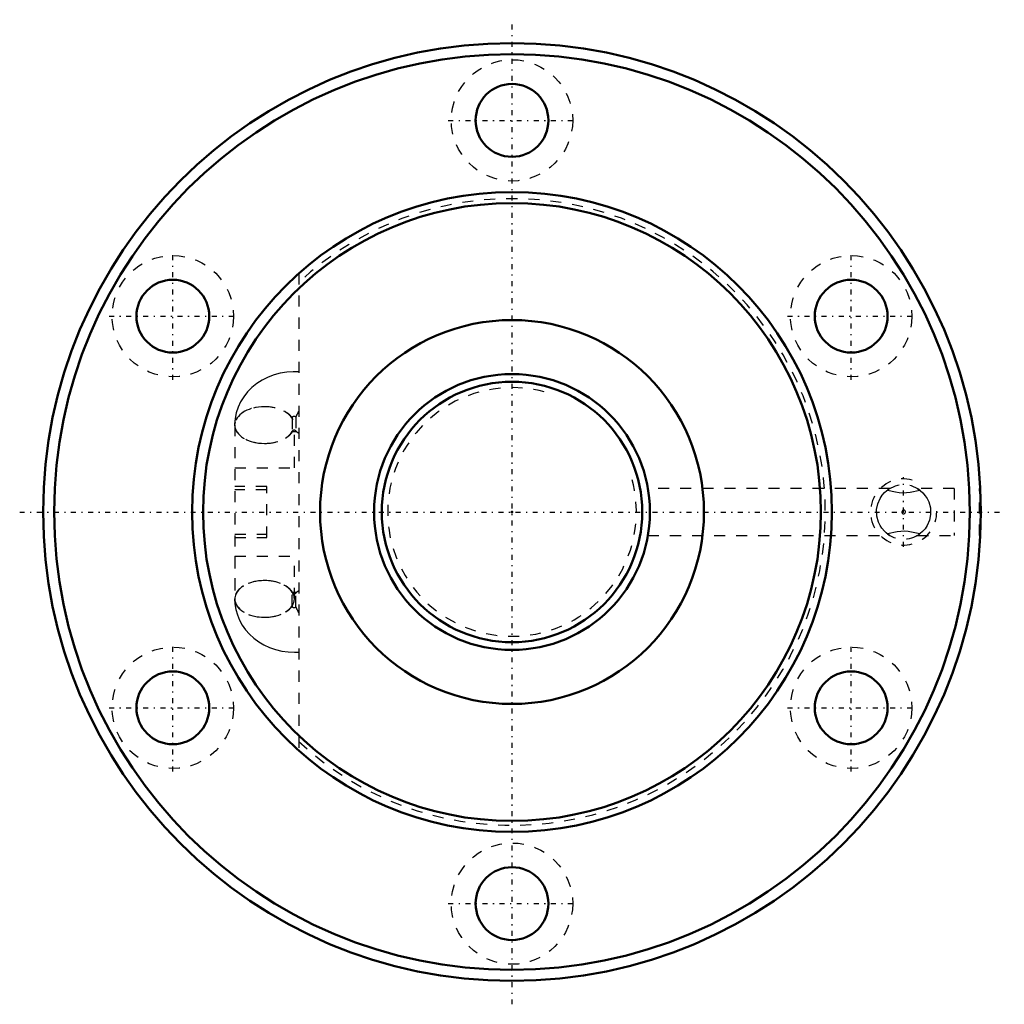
# Model space of a CAD drawing. Header units: millimetres. Extents: x -44.6 to 44.6, y -44.6 to 44.6.
import ezdxf

# ---------------------------------------------------------------- set-up
doc = ezdxf.new("R2010")
doc.units = ezdxf.units.MM
doc.linetypes.add('Center', pattern=[1.5, 0.45, -0.5, 0.05, -0.5])
doc.linetypes.add('Dashed', pattern=[2, 1, -1])
for name, color, linetype, lineweight in [('2d ConnectionPoints', 7, 'Continuous', 50), ('AM_0', 7, 'Continuous', 50), ('AM_5', 3, 'Continuous', 25), ('AM_7', 7, 'Center', 25), ('AM_9', 6, 'Dashed', 25)]:
    doc.layers.add(name, color=color, linetype=linetype, lineweight=lineweight)

# ---------------------------------------------------------------- blocks, each defined once
blk = doc.blocks.new('1_BIF2508V_5RR_Nut_0_in_BIF2508V_5RRG0_98LC0_000_2')
at = {"layer": 'AM_0'}
blk.add_line((42.447, -2.125), (42.448, -2.125), dxfattribs=at)
for centre, radius in [((0, 0), 42.5), ((0, 0), 41.5), ((0, 35.5), 3.3), ((0, 0), 29), ((0, 0), 28), ((-30.744, 17.75), 3.3), ((30.744, 17.75), 3.3), ((0, 0), 17.4), ((-30.744, -17.75), 3.3), ((30.744, -17.75), 3.3), ((0, -35.5), 3.3)]:
    blk.add_circle(centre, radius, dxfattribs=at)
at = {"layer": 'AM_5', "linetype": 'Dashed'}
blk.add_arc((35.5, 0), 3, 75, 15, dxfattribs=at)
at = {"layer": 'AM_7'}
for p, q in [((0, -44.625), (0, 44.625)), ((-5.775, 35.5), (5.775, 35.5)), ((-30.744, 11.975), (-30.744, 23.525)), ((30.744, 11.975), (30.744, 23.525)), ((-36.519, 17.75), (-24.969, 17.75)), ((24.969, 17.75), (36.519, 17.75)), ((35.5, -3.15), (35.5, 3.15)), ((-44.625, 0), (44.625, 0)), ((-30.744, -23.525), (-30.744, -11.975)), ((30.744, -23.525), (30.744, -11.975)), ((-36.519, -17.75), (-24.969, -17.75)), ((24.969, -17.75), (36.519, -17.75)), ((-5.775, -35.5), (5.775, -35.5))]:
    blk.add_line(p, q, dxfattribs=at)
at = {"layer": 'AM_9'}
for p, q in [((-19.33, 21.618), (-19.33, -21.618)), ((-19.94, 8.508), (-19.94, 7.252)), ((-19.587, 8.609), (-19.587, 7.354)), ((-25.13, 7.88), (-25.13, -7.88)), ((-25.12, 7.88), (-25.12, 4)), ((-19.73, 4), (-19.73, 7.88)), ((-19.72, 4), (-19.72, 7.88)), ((-19.501, 7.263), (-19.528, 7.288)), ((-25.13, 4), (-19.33, 4)), ((-22.23, 2.3), (-25.13, 2.3)), ((-22.23, 2), (-25.13, 2)), ((-22.23, -2.3), (-22.23, 2.3)), ((34.252, 2.125), (12.323, 2.125)), ((40.09, 2.125), (36.739, 2.125)), ((40.09, 2.125), (40.09, -2.125)), ((42.39, -2.125), (42.39, 2.125)), ((42.447, 2.125), (42.39, 2.125)), ((-25.13, -2), (-22.23, -2)), ((-25.13, -2.3), (-22.23, -2.3)), ((12.319, -2.125), (34.261, -2.125)), ((36.748, -2.125), (40.09, -2.125)), ((42.39, -2.125), (42.447, -2.125)), ((-25.13, -4), (-19.33, -4)), ((-25.12, -4), (-25.12, -7.88)), ((-19.73, -7.88), (-19.73, -4)), ((-19.72, -7.88), (-19.72, -4)), ((-19.94, -8.508), (-19.94, -7.252)), ((-19.587, -8.609), (-19.587, -7.354))]:
    blk.add_line(p, q, dxfattribs=at)
for points in [[(-19.33, 12.694), (-19.833, 12.707), (-20.419, 12.67), (-21, 12.576), (-21.568, 12.426), (-22.117, 12.221), (-22.639, 11.961), (-23.128, 11.65), (-23.575, 11.291), (-23.974, 10.889), (-24.32, 10.451), (-24.608, 9.981), (-24.835, 9.489), (-25, 8.98), (-25.101, 8.462), (-25.139, 7.973), (-25.14, 7.88)], [(-19.987, 7.257), (-19.972, 7.265), (-19.923, 7.283), (-19.861, 7.297), (-19.793, 7.306), (-19.718, 7.307), (-19.648, 7.302), (-19.584, 7.29), (-19.531, 7.274), (-19.497, 7.26), (-19.493, 7.257)], [(-19.912, 7.332), (-19.95, 7.289), (-19.985, 7.258)], [(34.208, -2.091), (33.988, -1.939), (33.766, -1.743), (33.536, -1.479), (33.369, -1.225), (33.222, -0.924), (33.07, -0.375), (33.052, 0.223), (33.157, 0.744), (33.365, 1.22), (33.561, 1.511), (33.778, 1.755), (33.991, 1.941), (34.1, 2.021)], [(34.263, 2.125), (34.225, 2.102), (34.027, 1.968)], [(34.027, 1.968), (34.777, 1.827), (35.095, 1.775), (35.423, 1.747), (35.759, 1.759), (36.088, 1.803), (36.973, 1.968)], [(36.973, 1.968), (36.798, 2.088), (36.737, 2.125), (36.737, 2.125)], [(36.737, 2.125), (36.792, 2.092), (37.012, 1.939), (37.234, 1.743), (37.464, 1.479), (37.631, 1.225), (37.778, 0.924), (37.93, 0.375), (37.948, -0.223), (37.843, -0.744), (37.635, -1.22), (37.439, -1.511), (37.222, -1.755), (37.009, -1.941), (36.898, -2.022)], [(35.442, -0.165), (35.488, -0.176), (35.539, -0.171), (35.586, -0.15), (35.624, -0.115), (35.652, -0.065), (35.664, -0.006), (35.655, 0.056), (35.626, 0.112), (35.581, 0.153), (35.529, 0.174), (35.476, 0.175), (35.428, 0.159), (35.387, 0.127), (35.355, 0.082), (35.338, 0.025), (35.34, -0.037), (35.363, -0.096), (35.403, -0.142), (35.442, -0.165)], [(36.973, -1.968), (36.223, -1.827), (35.905, -1.775), (35.577, -1.747), (35.241, -1.759), (34.912, -1.803), (34.027, -1.968)], [(34.027, -1.968), (34.202, -2.088), (34.263, -2.125), (34.263, -2.125)], [(36.737, -2.125), (36.775, -2.102), (36.973, -1.968)], [(-25.14, -7.88), (-25.118, -8.318), (-25.036, -8.828), (-24.896, -9.324), (-24.699, -9.801), (-24.449, -10.256), (-24.147, -10.683), (-23.796, -11.08), (-23.399, -11.442), (-22.96, -11.765), (-22.483, -12.046), (-21.972, -12.281), (-21.434, -12.467), (-20.874, -12.602), (-20.298, -12.682), (-19.714, -12.708), (-19.33, -12.694)], [(-19.987, -7.257), (-19.979, -7.263), (-19.93, -7.311), (-19.912, -7.333)], [(-19.508, -7.265), (-19.557, -7.283), (-19.619, -7.297), (-19.687, -7.306), (-19.762, -7.307), (-19.832, -7.302), (-19.896, -7.29), (-19.949, -7.274), (-19.983, -7.26)], [(-19.524, -7.284), (-19.495, -7.258), (-19.493, -7.257)]]:
    blk.add_lwpolyline(points, dxfattribs=at)
for centre in [(0, 35.5), (-30.744, 17.75), (30.744, 17.75), (-30.744, -17.75), (30.744, -17.75), (0, -35.5)]:
    blk.add_circle(centre, 5.5, dxfattribs=at)
for centre, radius, start, end in [((0, 0), 28.4, 227.10681, 132.89319), ((35.5, 0), 2.458, 53.19351, 133.20163), ((35.5, 0), 2.458, 357.70907, 2.96996), ((35.5, 0), 2.458, 229.55731, 306.80649)]:
    blk.add_arc(centre, radius, start, end, dxfattribs=at)
for centre, major_axis, ratio, start_param, end_param in [((-22.44, 7.88), (-2.7, 0), 0.615661, 3.528909, 9.037461), ((-22.43, 7.88), (2.7, 0), 0.615661, 1.572648, 4.710537), ((-22.42, 7.88), (2.7, 0), 0.615661, 1.5745, 4.708685), ((-22.43, 7.88), (2.7, 0), 0.615661, 4.710537, 7.855833), ((-22.42, 7.88), (2.7, 0), 0.615661, 4.708685, 7.857685), ((-17.672, 9.248), (1.848, 1.968), 0.471624, -4.247542, -3.994316), ((-19.74, 8.508), (-0.2, 0), 0.788011, 3.839724, 6.283185), ((-19.74, 7.252), (-0.2, 0), 0.788011, 3.839724, 6.283185), ((-17.672, 9.248), (1.848, 1.968), 0.471624, 3.063503, 3.316729), ((-22.44, -7.88), (2.7, 0), 0.615661, 1.567093, 3.141783), ((-22.43, -7.88), (2.7, 0), 0.615661, 6.283185, 9.424778), ((-22.42, -7.88), (2.7, 0), 0.615661, 1.5745, 4.708685), ((-22.42, -7.88), (2.7, 0), 0.615661, 4.708685, 7.857685), ((-22.44, -7.88), (2.7, 0), 0.615661, 0.387317, 1.567093), ((-22.44, -7.88), (2.7, 0), 0.615661, 3.141783, 4.716093), ((-22.43, -7.88), (2.7, 0), 0.615661, 3.141593, 6.283185), ((-19.74, -7.252), (0.2, 0), 0.788011, 3.141593, 3.712391), ((-19.74, -7.252), (0.2, 0), 0.788011, 3.712391, 5.585054), ((-17.672, -9.248), (-1.848, 1.968), 0.471624, 6.108049, 6.361275), ((-22.44, -7.88), (2.7, 0), 0.615661, 4.716093, 5.895869), ((-19.74, -8.508), (0.2, 0), 0.788011, 3.141593, 5.585054), ((-17.672, -9.248), (-1.848, 1.968), 0.471624, 0.852723, 1.105949)]:
    blk.add_ellipse(centre, major_axis=major_axis, ratio=ratio, start_param=start_param, end_param=end_param, dxfattribs=at)
blk = doc.blocks.new('2_BIF2508V_5RR000_Shaft_0_in_BIF2508V_5RRG0_98LC0_000_2')
at = {"layer": 'AM_0'}
for radius in [12.5, 11.8]:
    blk.add_circle((0, 0), radius, dxfattribs=at)
at = {"layer": 'AM_5', "linetype": 'Dashed'}
blk.add_arc((0, 0), 11.273, 75, 15, dxfattribs=at)

msp = doc.modelspace()

# ---------------------------------------------------------------- linework, layer by layer
at = {"layer": '2d ConnectionPoints'}
msp.add_point((0, 0), dxfattribs=at)
msp.add_point((0, 0), dxfattribs=at)

# ---------------------------------------------------------------- block references
for name in ['1_BIF2508V_5RR_Nut_0_in_BIF2508V_5RRG0_98LC0_000_2', '2_BIF2508V_5RR000_Shaft_0_in_BIF2508V_5RRG0_98LC0_000_2']:
    msp.add_blockref(name, (0, 0))

doc.saveas('drawing.dxf')
